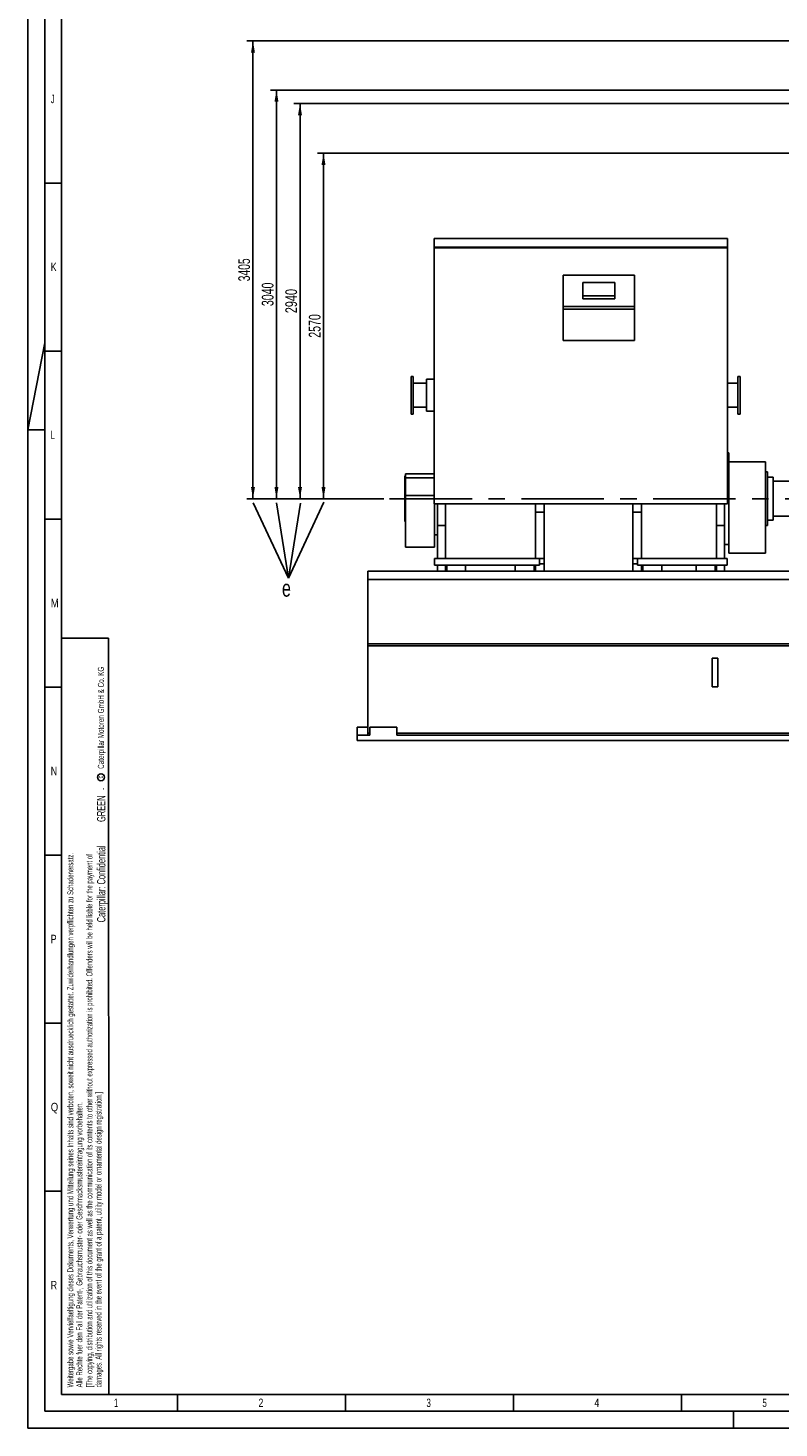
# Model space of a CAD drawing. Header units: millimetres. Extents: x 0 to 1189, y 0 to 841.
# Tile 1 of 166: x 0 to 224, y 0 to 417. Entities that reach past the tile are written whole.
import ezdxf
from ezdxf.enums import TextEntityAlignment as Align

# ---------------------------------------------------------------- set-up
doc = ezdxf.new("R2010")
doc.units = ezdxf.units.MM
doc.header["$LTSCALE"] = 65.395
doc.linetypes.add('CENTER', pattern=[0.6, 0.375, -0.075, 0.075, -0.075])
doc.layers.get('0').update_dxf_attribs({"linetype": 'CONTINUOUS'})
for name, color, linetype in [('9M32C_GENSET_GENERATOR_ABL872', 7, 'CONTINUOUS'), ('9M32C_GENSET_GENERATOR_T1_PBL873', 7, 'CONTINUOUS'), ('9M32C_GENSET_KPL_GRUNDRAHMEN_ABL870', 7, 'CONTINUOUS'), ('9M32C_GENSET_KPL_GRUNDRAHMEN_T1_PBL871', 7, 'CONTINUOUS'), ('links_21_VBL869', 7, 'CONTINUOUS')]:
    doc.layers.add(name, color=color, linetype=linetype)
doc.styles.get("Standard").update_dxf_attribs({"font": 'txt', "width": 0.6})
doc.styles.add('TEXTSTYLE_2', font='txt')
doc.dimstyles.new('DIMSTYLE_2', dxfattribs={"dimtxt": 3.5, "dimasz": 3.5, "dimexe": 1.8, "dimexo": 0, "dimgap": 0.875, "dimtad": 1, "dimlfac": 25, "dimdsep": 46, "dimtxsty": 'Standard', "dimblk": '_FILLED', "dimblk1": '_FILLED', "dimblk2": '_FILLED', "dimcen": 0.09, "dimadec": 0, "dimazin": 0, "dimtp": 2, "dimtm": 2, "dimtfac": 1, "dimtofl": 0, "dimtmove": 0, "dimatfit": 3, "dimldrblk": '_FILLED', "dimfxl": 1, "dimtolj": 1, "dimarcsym": 0})

# ---------------------------------------------------------------- blocks, each defined once
blk = doc.blocks.new('_FILLED')
at = {"color": 0, "linetype": 'ByBlock'}
blk.add_solid([(0, 0), (-1, 0.17), (-1, -0.17)], dxfattribs=at)
blk = doc.blocks.new('*D16')
at = {"color": 2, "linetype": 'Continuous'}
for p, q in [((277.88, 379.36), (86.17, 379.36)), ((87.97, 379.36), (87.97, 327.96)), ((87.97, 276.56), (87.97, 327.96)), ((105.88, 276.56), (86.17, 276.56))]:
    blk.add_line(p, q, dxfattribs=at)
at = {"color": 2, "linetype": 'Continuous', "xscale": 3.5, "yscale": 3.5, "zscale": 3.5}
for p, rotation in [((87.97, 379.36), 90), ((87.97, 276.56), 270)]:
    blk.add_blockref('_FILLED', p, dxfattribs=dict(at, rotation=rotation))
at = {"color": 2, "linetype": 'Continuous', "width": 0.672619}
blk.add_text('2570', height=3.5, rotation=90, dxfattribs=at).set_placement((87.09, 327.96), align=Align.CENTER)
blk = doc.blocks.new('*D17')
at = {"color": 2, "linetype": 'Continuous'}
for p, q in [((284.25, 394.16), (79.17, 394.16)), ((80.97, 394.16), (80.97, 335.36)), ((80.97, 276.56), (80.97, 335.36)), ((105.88, 276.56), (79.17, 276.56))]:
    blk.add_line(p, q, dxfattribs=at)
at = {"color": 2, "linetype": 'Continuous', "xscale": 3.5, "yscale": 3.5, "zscale": 3.5}
for p, rotation in [((80.97, 394.16), 90), ((80.97, 276.56), 270)]:
    blk.add_blockref('_FILLED', p, dxfattribs=dict(at, rotation=rotation))
at = {"color": 2, "linetype": 'Continuous', "width": 0.690476}
blk.add_text('2940', height=3.5, rotation=90, dxfattribs=at).set_placement((80.09, 335.36), align=Align.CENTER)
blk = doc.blocks.new('*D18')
at = {"color": 2, "linetype": 'Continuous'}
for p, q in [((298.54, 398.16), (72.17, 398.16)), ((73.97, 398.16), (73.97, 337.36)), ((73.97, 276.56), (73.97, 337.36)), ((105.88, 276.56), (72.17, 276.56))]:
    blk.add_line(p, q, dxfattribs=at)
at = {"color": 2, "linetype": 'Continuous', "xscale": 3.5, "yscale": 3.5, "zscale": 3.5}
for p, rotation in [((73.97, 398.16), 90), ((73.97, 276.56), 270)]:
    blk.add_blockref('_FILLED', p, dxfattribs=dict(at, rotation=rotation))
at = {"color": 2, "linetype": 'Continuous', "width": 0.672619}
blk.add_text('3040', height=3.5, rotation=90, dxfattribs=at).set_placement((73.09, 337.36), align=Align.CENTER)
blk = doc.blocks.new('*D19')
at = {"color": 2, "linetype": 'Continuous'}
for p, q in [((298.54, 412.76), (65.17, 412.76)), ((66.97, 412.76), (66.97, 344.66)), ((66.97, 276.56), (66.97, 344.66)), ((105.88, 276.56), (65.17, 276.56))]:
    blk.add_line(p, q, dxfattribs=at)
at = {"color": 2, "linetype": 'Continuous', "xscale": 3.5, "yscale": 3.5, "zscale": 3.5}
for p, rotation in [((66.97, 412.76), 90), ((66.97, 276.56), 270)]:
    blk.add_blockref('_FILLED', p, dxfattribs=dict(at, rotation=rotation))
at = {"color": 2, "linetype": 'Continuous', "width": 0.654762}
blk.add_text('3405', height=3.5, rotation=90, dxfattribs=at).set_placement((66.09, 344.66), align=Align.CENTER)
blk = doc.blocks.new('*T1603')
at = {"color": 2, "linetype": 'Continuous'}
for p, q in [((0, 0), (0.1, 0)), ((0, 0), (0, -0.01)), ((0.1, 0), (0.1, -0.01)), ((0, -0.01), (0.1, -0.01))]:
    blk.add_line(p, q, dxfattribs=at)
at = {"color": 7, "linetype": 'Continuous'}
for s, width, p in [('GREEN', 0.661905, (0.68, -5.89)), ('Caterpillar: Confidential ', 0.551282, (0.68, -27.94))]:
    blk.add_text(s, height=2.5, rotation=90, dxfattribs=dict(at, width=width)).set_placement(p, align=Align.CENTER)
blk = doc.blocks.new('9M32C_GENSET_KPL_GRUNDRAHMEN_T1_PBL871', base_point=(292.19, 229.76))
at = {"layer": '9M32C_GENSET_KPL_GRUNDRAHMEN_T1_PBL871', "color": 7, "linetype": 'Continuous'}
for p, q in [((101.17, 206.16), (101.17, 254.96)), ((101.17, 254.96), (459.77, 254.96)), ((267.77, 233.36), (267.77, 254.96)), ((463.37, 254.96), (483.17, 254.96)), ((483.17, 251.32), (483.17, 254.96)), ((101.17, 252.56), (459.77, 252.56)), ((287.77, 233.36), (287.77, 252.56)), ((288.37, 233.36), (288.37, 252.56)), ((315.97, 233.36), (315.97, 252.56)), ((316.57, 233.36), (316.57, 252.56)), ((344.17, 233.36), (344.17, 252.56)), ((344.77, 233.36), (344.77, 252.56)), ((372.37, 233.36), (372.37, 252.56)), ((372.97, 233.36), (372.97, 252.56)), ((400.57, 233.36), (400.57, 252.56)), ((401.17, 233.36), (401.17, 252.56)), ((428.77, 233.36), (428.77, 252.56)), ((429.37, 233.36), (429.37, 252.56)), ((456.97, 233.36), (456.97, 252.56)), ((457.57, 233.36), (457.57, 252.56)), ((463.37, 252.56), (483.17, 252.56)), ((481.97, 233.36), (481.97, 252.56)), ((482.57, 252.56), (482.57, 233.36)), ((486.41, 251.32), (482.57, 251.32)), ((482.57, 234.92), (482.57, 251.32)), ((486.05, 234.92), (486.05, 251.32)), ((486.41, 234.92), (486.41, 251.32)), ((101.17, 233.36), (483.17, 233.36)), ((287.77, 233.96), (288.37, 233.96)), ((315.97, 233.96), (316.57, 233.96)), ((344.17, 233.96), (344.77, 233.96)), ((365.53, 236.96), (366.81, 236.96)), ((365.53, 233.36), (365.53, 236.96)), ((366.81, 233.36), (366.81, 236.96)), ((372.37, 233.96), (372.97, 233.96)), ((400.57, 233.96), (401.17, 233.96)), ((428.77, 233.96), (429.37, 233.96)), ((456.97, 233.96), (457.57, 233.96)), ((459.01, 234.08), (464.13, 234.08)), ((459.01, 233.36), (459.01, 234.08)), ((464.13, 233.36), (464.13, 234.08)), ((486.41, 234.92), (482.57, 234.92)), ((483.17, 206.16), (483.17, 234.92)), ((483.17, 232.76), (101.17, 232.76)), ((483.17, 230.5), (484.37, 230.5)), ((484.37, 230.5), (484.37, 208.98)), ((203.63, 220.58), (203.63, 229.14)), ((205.31, 229.14), (203.63, 229.14)), ((205.31, 220.58), (205.31, 229.14)), ((205.31, 220.58), (203.63, 220.58)), ((97.97, 204.56), (97.97, 208.56)), ((101.17, 208.56), (97.97, 208.56)), ((101.77, 206.16), (101.77, 208.56)), ((101.77, 208.56), (109.77, 208.56)), ((109.77, 206.16), (109.77, 208.56)), ((474.57, 208.56), (482.57, 208.56)), ((474.57, 206.16), (474.57, 208.56)), ((482.57, 206.16), (482.57, 208.56)), ((483.17, 208.98), (484.37, 208.98)), ((486.37, 208.56), (483.17, 208.56)), ((486.37, 204.56), (486.37, 208.56)), ((101.77, 206.16), (97.97, 206.16)), ((486.37, 204.56), (97.97, 204.56)), ((101.77, 206.76), (101.17, 206.76)), ((474.57, 206.76), (109.77, 206.76)), ((474.57, 206.16), (109.77, 206.16)), ((483.17, 206.76), (482.57, 206.76)), ((486.37, 206.16), (482.57, 206.16))]:
    blk.add_line(p, q, dxfattribs=at)
blk.add_circle((443.17, 219.76), 10.8, dxfattribs=at)
blk = doc.blocks.new('9M32C_GENSET_KPL_GRUNDRAHMEN_ABL870', base_point=(292.19, 229.76))
at = {"layer": '9M32C_GENSET_KPL_GRUNDRAHMEN_T1_PBL871'}
blk.add_blockref('9M32C_GENSET_KPL_GRUNDRAHMEN_T1_PBL871', (292.19, 229.76), dxfattribs=at)
blk = doc.blocks.new('9M32C_GENSET_GENERATOR_T1_PBL873', base_point=(315.21, 304.49))
at = {"layer": '9M32C_GENSET_GENERATOR_T1_PBL873', "color": 7, "linetype": 'Continuous'}
for p, q in [((120.95, 354.03), (120.95, 274.98)), ((120.95, 354.03), (208.23, 354.03)), ((120.95, 351.39), (208.23, 351.39)), ((120.95, 351.19), (208.23, 351.19)), ((208.23, 354.03), (208.23, 274.98)), ((159.33, 343.04), (159.33, 323.68)), ((159.33, 343.04), (180.53, 343.04)), ((180.53, 343.04), (180.53, 323.68)), ((165.17, 336.05), (165.17, 340.86)), ((174.69, 340.86), (165.17, 340.86)), ((174.69, 336.05), (174.69, 340.86)), ((165.17, 336.9), (174.69, 336.9)), ((165.17, 336.05), (174.69, 336.05)), ((159.33, 323.68), (180.53, 323.68)), ((114.01, 312.96), (114.01, 301.76)), ((114.01, 312.96), (114.65, 312.96)), ((114.65, 312.96), (114.65, 301.76)), ((211.33, 312.96), (211.33, 301.76)), ((211.33, 312.96), (211.97, 312.96)), ((211.97, 312.96), (211.97, 301.76)), ((114.65, 310.92), (118.65, 310.92)), ((118.65, 312.16), (118.65, 302.56)), ((118.65, 312.16), (120.95, 312.16)), ((208.23, 310.92), (211.33, 310.92)), ((114.01, 301.76), (114.65, 301.76)), ((114.65, 303.8), (118.65, 303.8)), ((118.65, 302.56), (120.95, 302.56)), ((208.23, 303.8), (211.33, 303.8)), ((211.33, 301.76), (211.97, 301.76)), ((208.23, 290.16), (208.61, 290.16)), ((208.61, 290.16), (208.61, 276.56)), ((208.61, 287.56), (219.57, 287.56)), ((219.57, 287.56), (219.57, 260.36)), ((112.13, 269.76), (112.13, 283.36)), ((112.41, 283.36), (112.13, 283.36)), ((112.41, 262.16), (112.41, 283.96)), ((120.95, 283.96), (112.41, 283.96)), ((219.57, 284.56), (220.13, 284.56)), ((220.13, 284.56), (220.13, 268.56)), ((120.95, 282.76), (112.41, 282.76)), ((220.13, 282.96), (221.81, 282.96)), ((221.81, 282.96), (221.81, 270.16)), ((221.81, 281.76), (227.29, 281.76)), ((120.95, 277.52), (112.41, 277.52)), ((120.95, 274.98), (208.23, 274.98)), ((121.05, 262.16), (121.05, 274.98)), ((121.85, 274.98), (121.85, 268.6)), ((124.25, 274.98), (124.25, 268.6)), ((151.05, 274.98), (151.05, 272.56)), ((153.65, 274.98), (153.65, 254.96)), ((180.05, 274.98), (180.05, 254.96)), ((182.65, 274.98), (182.65, 272.56)), ((204.93, 274.98), (204.93, 268.6)), ((207.33, 274.98), (207.33, 268.6)), ((208.61, 276.56), (208.61, 260.36)), ((151.05, 272.56), (151.05, 258.8)), ((153.65, 272.56), (151.05, 272.56)), ((180.05, 272.56), (182.65, 272.56)), ((182.65, 272.56), (182.65, 258.8)), ((221.81, 271.36), (227.29, 271.36)), ((112.41, 269.76), (112.13, 269.76)), ((121.85, 268.6), (121.85, 258.8)), ((121.85, 268.6), (124.25, 268.6)), ((124.25, 268.6), (124.25, 258.8)), ((204.93, 268.6), (204.93, 258.8)), ((207.33, 268.6), (204.93, 268.6)), ((207.33, 268.6), (207.33, 258.8)), ((219.57, 268.56), (220.13, 268.56)), ((220.13, 270.16), (221.81, 270.16)), ((121.85, 265.76), (121.05, 265.76)), ((207.33, 262.96), (208.61, 262.96)), ((121.05, 262.16), (112.41, 262.16)), ((121.05, 256.8), (121.05, 258.8)), ((121.05, 258.8), (153.65, 258.8)), ((152.25, 256.8), (152.25, 258.8)), ((180.05, 258.8), (208.13, 258.8)), ((181.45, 258.8), (181.45, 256.8)), ((208.13, 258.8), (208.13, 256.8)), ((208.61, 260.36), (219.57, 260.36)), ((121.05, 256.8), (152.25, 256.8)), ((121.85, 256.8), (121.85, 254.96)), ((124.25, 256.8), (124.25, 254.96)), ((124.65, 256.8), (124.65, 254.96)), ((130.25, 256.8), (130.25, 254.96)), ((145.05, 256.8), (145.05, 254.96)), ((150.65, 256.8), (150.65, 254.96)), ((151.05, 256.8), (151.05, 254.96)), ((153.65, 257.2), (152.25, 257.2)), ((180.05, 257.2), (181.45, 257.2)), ((208.13, 256.8), (181.45, 256.8)), ((182.65, 256.8), (182.65, 254.96)), ((183.05, 256.8), (183.05, 254.96)), ((188.65, 256.8), (188.65, 254.96)), ((198.93, 256.8), (198.93, 254.96)), ((204.53, 256.8), (204.53, 254.96)), ((204.93, 256.8), (204.93, 254.96)), ((207.33, 256.8), (207.33, 254.96))]:
    blk.add_line(p, q, dxfattribs=at)
at = {"layer": '9M32C_GENSET_GENERATOR_T1_PBL873', "color": 9, "linetype": 'Continuous'}
for p, q in [((159.33, 333.72), (180.53, 333.72)), ((159.33, 332.99), (180.53, 332.99))]:
    blk.add_line(p, q, dxfattribs=at)
at = {"layer": '9M32C_GENSET_GENERATOR_T1_PBL873', "color": 2, "linetype": 'CENTER'}
blk.add_line((524.54, 276.56), (105.88, 276.56), dxfattribs=at)
blk = doc.blocks.new('9M32C_GENSET_GENERATOR_ABL872', base_point=(315.21, 304.49))
at = {"layer": '9M32C_GENSET_GENERATOR_T1_PBL873'}
blk.add_blockref('9M32C_GENSET_GENERATOR_T1_PBL873', (315.21, 304.49), dxfattribs=at)
blk = doc.blocks.new('LINKS_21_VBL869', base_point=(326.35, 308.66))
at = {"layer": '9M32C_GENSET_GENERATOR_ABL872'}
blk.add_blockref('9M32C_GENSET_GENERATOR_ABL872', (315.21, 304.49), dxfattribs=at)
at = {"layer": '9M32C_GENSET_KPL_GRUNDRAHMEN_ABL870'}
blk.add_blockref('9M32C_GENSET_KPL_GRUNDRAHMEN_ABL870', (292.19, 229.76), dxfattribs=at)

msp = doc.modelspace()

# ---------------------------------------------------------------- linework, layer by layer
at = {"color": 5, "linetype": 'Continuous'}
for p, q in [((0, 0), (0, 841)), ((10, 10), (10, 831)), ((5, 370.5), (10, 370.5)), ((0, 297), (5, 322.90476)), ((5, 320.5), (10, 320.5)), ((5, 297), (0, 297)), ((5, 270.5), (10, 270.5)), ((24, 235), (10, 235)), ((24.03169, 10.02791), (24, 235)), ((5, 220.5), (10, 220.5)), ((5, 170.5), (10, 170.5)), ((5, 120.5), (10, 120.5)), ((5, 70.5), (10, 70.5)), ((1179, 10), (10, 10)), ((44.5, 5), (44.5, 10)), ((94.5, 5), (94.5, 10)), ((144.5, 5), (144.5, 10)), ((194.5, 5), (194.5, 10)), ((210, 0), (210, 5)), ((1189, 0), (0, 0))]:
    msp.add_line(p, q, dxfattribs=at)
at = {"color": 6, "linetype": 'Continuous'}
for p, q in [((5, 5), (5, 836)), ((1184, 5), (5, 5))]:
    msp.add_line(p, q, dxfattribs=at)
at = {"color": 2, "linetype": 'Continuous'}
for p in [(67.04739, 275.36742), (74.013, 275.36742), (88.05478, 275.47799), (81.08917, 275.25686)]:
    msp.add_line(p, (77.55109, 252.92269), dxfattribs=at)
at = {"color": 5, "linetype": 'Continuous'}
msp.add_circle((21.73087, 193.65021), 1.02756, dxfattribs=at)

# ---------------------------------------------------------------- block references
msp.add_blockref('*T1603', (22.36772, 190.18448))
at = {"layer": 'links_21_VBL869'}
msp.add_blockref('LINKS_21_VBL869', (326.35473, 308.65582), dxfattribs=at)

# ---------------------------------------------------------------- texts
at = {"color": 5, "linetype": 'Continuous', "style": 'TEXTSTYLE_2'}
for s, width, p in [('J', 0.642857, (6.77091, 394.271)), ('K', 0.785714, (6.77091, 344.271)), ('L', 0.642857, (6.77091, 294.271)), ('M', 0.857143, (6.77091, 244.271)), ('N', 0.785714, (6.77091, 194.271)), ('P', 0.785714, (6.77091, 144.271)), ('Q', 0.857143, (6.77091, 94.271)), ('R', 0.785714, (6.77091, 41.271)), ('1', 0.571429, (25.606, 6.248)), ('2', 0.785714, (68.606, 6.248)), ('3', 0.714286, (118.606, 6.248)), ('4', 0.785714, (168.606, 6.248)), ('5', 0.714286, (218.606, 6.248))]:
    msp.add_text(s, height=2.50001, dxfattribs=dict(at, width=width)).set_placement(p)
at = {"color": 2, "linetype": 'Continuous', "width": 0.714286}
msp.add_text('e', height=5, dxfattribs=at).set_placement((75.60362, 247.39895))
at = {"color": 5, "linetype": 'Continuous', "style": 'TEXTSTYLE_2'}
for s, height, width, p in [('Caterpillar Motoren GmbH & Co. KG', 1.8, 0.62482, (22.60443, 196.16476)), ('c', 1.6, 0.547619, (22.30005, 193.32223)), ('[The copying, distribution and utilization of this document as well as the communication of its contents to other without expressed authorization is prohibited. Offenders will be held liable for the payment of', 1.8, 0.587833, (19.18189, 12.07629)), ('Weitergabe sowie Vervielfaeltigung dieses Dokuments, Verwertung und Mitteilung seines Inhalts sind verboten, soweit nicht ausdruecklich gestattet. Zuwiderhandlungen verpflichten zu Schadenersatz.', 1.8, 0.596947, (13.50773, 12.07629)), ('damages. All rights reserved in the event of the grant of a patent, utility model or ornamental design registration.]', 1.8, 0.587302, (21.88189, 12.07629)), ('Alle Rechte fuer den Fall der Patent-, Gebrauchsmuster- oder Geschmacksmustereintragung vorbehalten.', 1.8, 0.601429, (16.20773, 12.07629))]:
    msp.add_text(s, height=height, rotation=90, dxfattribs=dict(at, width=width)).set_placement(p)

# ---------------------------------------------------------------- dimensions: what is measured, and where the dimension line sits
at = {"color": 2, "linetype": 'Continuous'}
for base, p2, picture, middle in [((66.96514, 412.75582), (298.53714, 412.75582), '*D19', (66.96514, 344.32249)), ((73.96514, 398.15582), (298.53714, 398.15582), '*D18', (73.96514, 337.02249)), ((80.96514, 394.15582), (284.24514, 394.15582), '*D17', (80.96514, 335.02248)), ((87.96514, 379.35582), (277.88434, 379.35582), '*D16', (87.96514, 327.62248))]:
    dim = msp.add_linear_dim(base=base, p1=(105.88043, 276.55582), p2=p2, angle=90, dimstyle='DIMSTYLE_2', dxfattribs=at)
    dim.commit()
    dim.dimension.update_dxf_attribs({"geometry": picture, "text_midpoint": middle, "dimtype": 160})

doc.saveas('drawing.dxf')
